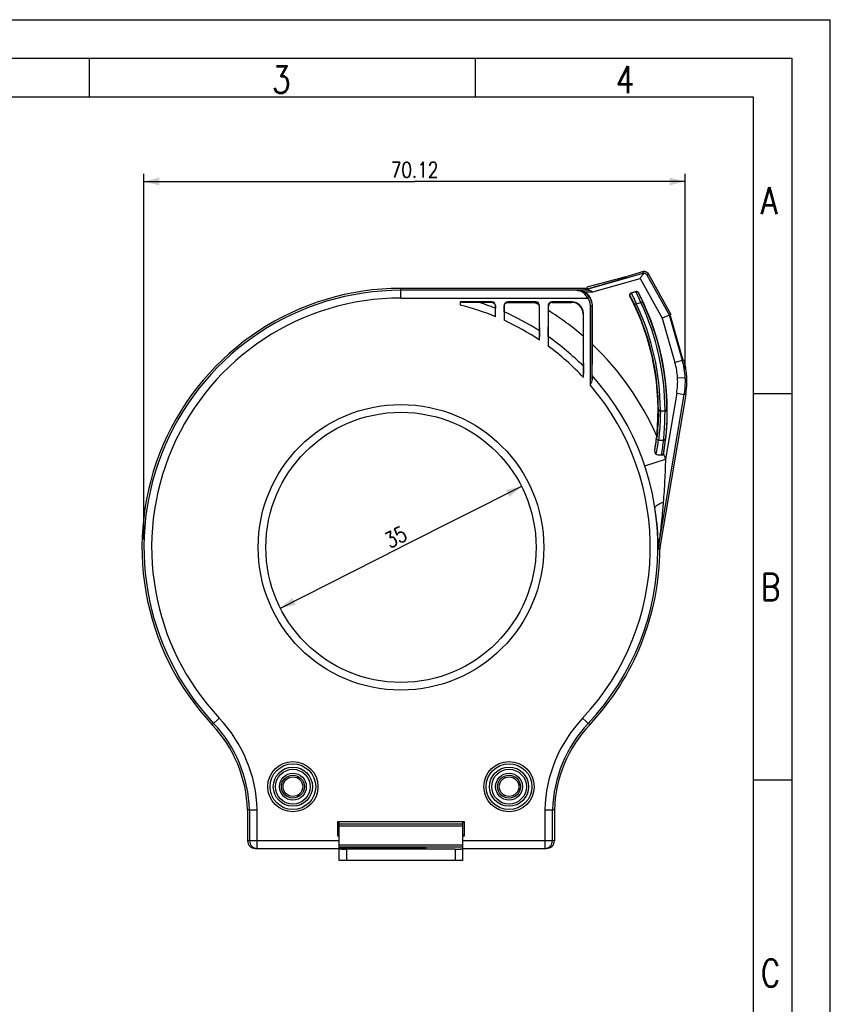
# Model space of a CAD drawing. Header units: millimetres. Extents: x 0 to 210, y 0 to 297.
# Tile 6 of 6: x 105 to 210, y 169 to 297. Entities that reach past the tile are written whole.
import ezdxf

# ---------------------------------------------------------------- set-up
doc = ezdxf.new("R2010")
doc.units = ezdxf.units.MM
doc.header["$LTSCALE"] = 19.36
doc.layers.get('0').update_dxf_attribs({"linetype": 'CONTINUOUS'})
doc.styles.get("Standard").update_dxf_attribs({"font": 'SIMPLEX.SHX', "width": 0.8})
doc.dimstyles.new('DIMSTYLE_1', dxfattribs={"dimtxt": 2, "dimasz": 2, "dimexe": 1, "dimexo": 1, "dimtad": 1, "dimdec": 0, "dimdsep": 46, "dimtxsty": 'Standard', "dimblk": '_FILLED', "dimblk1": '_FILLED', "dimblk2": '_FILLED', "dimcen": 0.09, "dimazin": 2, "dimtp": 0.01, "dimtm": 0.01, "dimtfac": 1, "dimtdec": 0, "dimtmove": 0, "dimatfit": 2, "dimldrblk": '_FILLED', "dimfxl": 0, "dimtolj": 1, "dimarcsym": 0})
doc.dimstyles.new('DIMSTYLE_2', dxfattribs={"dimtxt": 2, "dimasz": 2, "dimexe": 1, "dimexo": 1, "dimgap": 0.5, "dimtad": 1, "dimdsep": 46, "dimtxsty": 'Standard', "dimblk": '_FILLED', "dimblk1": '_FILLED', "dimblk2": '_FILLED', "dimcen": 0.09, "dimazin": 2, "dimtp": 0.01, "dimtm": 0.01, "dimtfac": 1, "dimtofl": 0, "dimtmove": 0, "dimatfit": 3, "dimldrblk": '_FILLED', "dimfxl": 0, "dimtolj": 1, "dimarcsym": 0})

# ---------------------------------------------------------------- blocks, each defined once
blk = doc.blocks.new('_FILLED')
at = {"color": 0, "linetype": 'ByBlock'}
blk.add_solid([(0, 0), (-1, 0.25), (-1, -0.25)], dxfattribs=at)
blk = doc.blocks.new('*D1')
at = {"color": 8}
for p in [(170, 236.54), (138.77, 220.77)]:
    blk.add_line(p, (154.39, 228.66), dxfattribs=at)
at = {"color": 8, "xscale": 2, "yscale": 2, "zscale": 2}
for p, rotation in [((170, 236.54), 26.7965742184), ((138.77, 220.77), 206.7965742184)]:
    blk.add_blockref('_FILLED', p, dxfattribs=dict(at, rotation=rotation))
at = {"color": 8, "insert": (153.26, 230.89), "char_height": 2, "width": 3.2, "attachment_point": 2, "rotation": 26.7966, "line_spacing_factor": 0.9}
blk.add_mtext('35', dxfattribs=at)
blk = doc.blocks.new('*D2')
at = {"color": 8}
for p, q in [((121.09, 229.66), (121.09, 277.05)), ((191.21, 251.67), (191.21, 277.05)), ((121.09, 276.05), (156.15, 276.05)), ((191.21, 276.05), (156.15, 276.05))]:
    blk.add_line(p, q, dxfattribs=at)
at = {"color": 8, "xscale": 2, "yscale": 2, "zscale": 2, "rotation": 180}
blk.add_blockref('_FILLED', (121.09, 276.05), dxfattribs=at)
at = {"color": 8, "xscale": 2, "yscale": 2, "zscale": 2}
blk.add_blockref('_FILLED', (191.21, 276.05), dxfattribs=at)
at = {"color": 8, "insert": (156.15, 278.55), "char_height": 2, "width": 8, "attachment_point": 2, "line_spacing_factor": 0.9}
blk.add_mtext('70.12', dxfattribs=at)

msp = doc.modelspace()

# ---------------------------------------------------------------- linework, layer by layer
at = {"color": 7}
for p, q in [((0, 297), (210, 297)), ((210, 0), (210, 297)), ((114, 292), (114, 287)), ((164, 292), (164, 287)), ((25, 287), (200, 287)), ((200, 287), (200, 10)), ((185.719, 264.118), (178.302, 261.991)), ((185.821, 264.365), (183.683, 263.752)), ((185.719, 264.118), (185.821, 264.365)), ((186.396, 264.127), (186.298, 263.89)), ((186.396, 264.127), (189.332, 258.83)), ((178.416, 262.104), (183.618, 263.595)), ((183.498, 263.703), (178.472, 262.372)), ((179.229, 261.737), (185.372, 263.498)), ((183.564, 263.58), (183.498, 263.703)), ((183.618, 263.595), (183.683, 263.752)), ((185.372, 263.498), (188.238, 258.327)), ((189.168, 258.712), (186.298, 263.89)), ((154.37, 260.948), (154.387, 261.947)), ((154.387, 261.947), (154.387, 262.201)), ((178.257, 262.201), (154.387, 262.201)), ((177.152, 261.947), (154.387, 261.947)), ((177.152, 261.947), (177.191, 261.987)), ((178.539, 261.987), (177.191, 261.987)), ((178.147, 261.737), (179.229, 261.737)), ((178.257, 262.201), (178.275, 262.186)), ((178.302, 261.991), (178.275, 262.186)), ((178.416, 262.104), (178.275, 262.186)), ((178.472, 262.372), (178.522, 262.134)), ((184.86, 261.782), (184.173, 261.585)), ((184.173, 261.585), (184.212, 261.568)), ((184.847, 261.75), (184.212, 261.568)), ((184.847, 261.75), (184.86, 261.782)), ((185.151, 261.657), (185.137, 261.626)), ((154.37, 260.948), (178.566, 260.948)), ((162.034, 260.435), (162.034, 260.029)), ((162.034, 260.435), (162.036, 260.434)), ((166.139, 260.435), (162.034, 260.435)), ((166.105, 260.401), (166.139, 260.435)), ((171.839, 260.435), (168.234, 260.435)), ((168.234, 260.435), (168.28, 260.389)), ((171.664, 260.383), (171.787, 260.383)), ((171.787, 260.383), (171.839, 260.435)), ((176.539, 260.435), (173.934, 260.435)), ((173.934, 260.435), (173.987, 260.383)), ((173.987, 260.383), (176.487, 260.383)), ((176.487, 260.383), (176.539, 260.435)), ((178.77, 261.092), (178.566, 260.948)), ((184.021, 261.228), (184.06, 261.212)), ((184.645, 260.09), (184.871, 260.197)), ((184.871, 260.197), (185.459, 260.366)), ((185.459, 260.366), (185.685, 260.473)), ((166.639, 259.935), (166.612, 259.908)), ((166.639, 258.533), (166.639, 259.935)), ((167.734, 259.935), (167.734, 258.06)), ((167.771, 259.898), (167.734, 259.935)), ((172.339, 259.935), (172.287, 259.883)), ((172.339, 255.497), (172.339, 259.935)), ((173.434, 259.935), (173.434, 254.732)), ((173.487, 259.883), (173.434, 259.935)), ((173.487, 259.32), (173.487, 259.883)), ((178.039, 258.935), (177.987, 258.883)), ((178.039, 250.64), (178.039, 258.935)), ((178.889, 259.935), (178.889, 249.689)), ((178.889, 259.935), (179.139, 259.935)), ((179.187, 259.983), (179.139, 259.935)), ((179.139, 250.403), (179.139, 259.935)), ((179.187, 254.925), (179.187, 259.983)), ((177.987, 258.883), (177.987, 256.008)), ((189.168, 258.712), (188.238, 258.327)), ((188.238, 258.327), (189.88, 252.599)), ((189.303, 258.768), (189.168, 258.712)), ((190.842, 252.875), (189.168, 258.712)), ((189.254, 258.666), (189.303, 258.768)), ((189.254, 258.666), (190.903, 252.916)), ((189.303, 258.768), (189.332, 258.83)), ((190.842, 252.875), (189.88, 252.599)), ((190.842, 252.875), (190.974, 252.882)), ((190.974, 252.882), (190.903, 252.916)), ((190.215, 250.618), (191.213, 250.674)), ((187.772, 228.917), (191.088, 248.445)), ((191.294, 248.456), (187.973, 228.899)), ((190.102, 248.612), (188.655, 240.091)), ((190.102, 248.612), (191.088, 248.445)), ((191.294, 248.456), (191.088, 248.445)), ((204.966, 248.538), (199.983, 248.538)), ((187.985, 246.406), (187.735, 246.406)), ((187.735, 246.406), (187.735, 246.347)), ((187.735, 246.347), (188.589, 246.347)), ((187.985, 246.347), (187.985, 246.406)), ((188.839, 246.406), (188.589, 246.406)), ((188.589, 246.406), (188.589, 246.347)), ((188.589, 246.347), (188.839, 246.346)), ((188.839, 246.346), (188.839, 246.406)), ((187.748, 242.551), (188.402, 242.551)), ((185.967, 239.194), (188.655, 240.091)), ((187.644, 240.657), (188.158, 240.657)), ((187.698, 229.514), (187.696, 229.569)), ((187.701, 229.461), (187.698, 229.541)), ((187.704, 229.356), (187.701, 229.461)), ((187.704, 229.347), (187.704, 229.356)), ((187.707, 229.245), (187.705, 229.298)), ((187.709, 229.302), (187.71, 229.319)), ((187.709, 229.284), (187.709, 229.302)), ((187.709, 229.26), (187.709, 229.284)), ((187.71, 229.228), (187.709, 229.26)), ((187.71, 229.358), (187.711, 229.369)), ((187.71, 229.347), (187.71, 229.358)), ((187.71, 229.336), (187.71, 229.347)), ((187.71, 229.319), (187.71, 229.336)), ((187.71, 229.191), (187.71, 229.228)), ((187.711, 229.153), (187.71, 229.191)), ((187.711, 229.39), (187.712, 229.401)), ((187.711, 229.38), (187.711, 229.39)), ((187.711, 229.369), (187.711, 229.38)), ((187.711, 229.127), (187.711, 229.153)), ((187.711, 229.124), (187.711, 229.127)), ((187.712, 229.411), (187.713, 229.421)), ((187.712, 229.401), (187.712, 229.411)), ((187.713, 229.421), (187.714, 229.431)), ((187.714, 229.441), (187.715, 229.451)), ((187.714, 229.431), (187.714, 229.441)), ((187.715, 229.451), (187.716, 229.46)), ((187.716, 229.46), (187.717, 229.47)), ((187.722, 228.627), (187.716, 228.887)), ((187.729, 228.676), (187.73, 228.689)), ((187.729, 228.667), (187.729, 228.676)), ((187.73, 228.703), (187.731, 228.719)), ((187.73, 228.689), (187.73, 228.703)), ((187.931, 228.419), (187.73, 228.435)), ((187.731, 228.719), (187.732, 228.735)), ((187.732, 228.735), (187.733, 228.75)), ((187.733, 228.75), (187.734, 228.766)), ((187.734, 228.766), (187.736, 228.781)), ((187.736, 228.781), (187.737, 228.796)), ((187.737, 228.796), (187.738, 228.811)), ((187.738, 228.811), (187.74, 228.826)), ((187.74, 228.826), (187.741, 228.841)), ((187.741, 228.841), (187.743, 228.854)), ((187.772, 228.917), (187.973, 228.899)), ((187.814, 229.29), (187.808, 229.244)), ((187.831, 229.419), (187.814, 229.29)), ((187.844, 229.527), (187.831, 229.419)), ((129.94, 205.686), (130.853, 206.544)), ((178.834, 205.686), (177.92, 206.544)), ((204.983, 198.5), (200, 198.5)), ((134.769, 194.66), (134.516, 194.656)), ((134.516, 194.656), (134.516, 190.656)), ((134.769, 194.66), (135.769, 194.675)), ((134.769, 194.66), (134.769, 190.656)), ((135.769, 189.656), (135.769, 194.675)), ((173.004, 194.675), (173.004, 189.656)), ((173.004, 194.675), (174.004, 194.66)), ((174.258, 194.656), (174.004, 194.66)), ((174.004, 190.656), (174.004, 194.66)), ((174.258, 194.656), (174.258, 190.656)), ((146.191, 193.151), (162.582, 193.151)), ((146.191, 193.151), (146.387, 192.956)), ((146.191, 191.26), (146.191, 193.151)), ((146.387, 188.098), (146.387, 193.034)), ((146.387, 192.851), (162.387, 192.851)), ((146.387, 192.593), (162.387, 192.593)), ((162.387, 192.956), (162.582, 193.151)), ((162.387, 188.098), (162.387, 193.034)), ((162.582, 193.151), (162.582, 191.26)), ((146.191, 191.26), (146.387, 191.456)), ((162.582, 191.26), (162.387, 191.456)), ((146.387, 190.656), (134.516, 190.656)), ((146.387, 191.26), (146.191, 191.26)), ((162.387, 190.068), (146.387, 190.068)), ((162.582, 191.26), (162.387, 191.26)), ((174.258, 190.656), (162.387, 190.656)), ((135.516, 189.656), (146.387, 189.656)), ((162.387, 189.811), (146.387, 189.811)), ((146.887, 189.759), (154.387, 189.759)), ((146.887, 189.646), (146.887, 189.759)), ((146.887, 189.646), (154.38, 189.646)), ((161.387, 189.58), (147.387, 189.58)), ((147.387, 188.08), (147.387, 189.58)), ((154.387, 189.759), (154.387, 189.646)), ((161.387, 189.58), (161.387, 188.08)), ((162.387, 189.656), (173.258, 189.656)), ((161.387, 188.08), (147.387, 188.08))]:
    msp.add_line(p, q, dxfattribs=at)
at = {"color": 8}
for p, q in [((20, 292), (205, 292)), ((205, 292), (205, 5))]:
    msp.add_line(p, q, dxfattribs=at)
at = {"color": 7}
for points in [[(187.717, 229.47), (187.718, 229.479), (187.719, 229.484), (187.719, 229.489), (187.72, 229.494), (187.72, 229.498), (187.721, 229.503), (187.721, 229.508), (187.722, 229.512), (187.723, 229.517), (187.723, 229.521), (187.724, 229.526), (187.725, 229.53), (187.726, 229.535), (187.726, 229.539), (187.727, 229.544), (187.728, 229.548), (187.729, 229.553), (187.73, 229.557), (187.73, 229.561), (187.731, 229.566), (187.732, 229.57), (187.733, 229.574), (187.734, 229.578), (187.735, 229.583), (187.736, 229.587), (187.737, 229.591), (187.738, 229.595), (187.739, 229.599)], [(187.739, 229.599), (187.74, 229.604), (187.741, 229.608), (187.743, 229.612), (187.744, 229.616), (187.745, 229.62), (187.746, 229.624), (187.747, 229.628), (187.749, 229.632), (187.75, 229.636), (187.751, 229.639), (187.752, 229.643), (187.754, 229.647), (187.755, 229.651), (187.756, 229.655), (187.758, 229.658), (187.759, 229.662), (187.761, 229.666), (187.762, 229.669), (187.763, 229.673), (187.765, 229.677), (187.766, 229.68), (187.768, 229.684), (187.769, 229.687), (187.771, 229.691), (187.772, 229.694), (187.774, 229.697), (187.776, 229.701), (187.777, 229.704), (187.779, 229.707), (187.78, 229.711), (187.782, 229.714), (187.783, 229.717), (187.785, 229.72), (187.787, 229.723), (187.788, 229.726), (187.79, 229.729), (187.791, 229.732), (187.793, 229.735), (187.795, 229.737), (187.796, 229.74), (187.798, 229.743), (187.799, 229.745), (187.801, 229.748), (187.803, 229.751), (187.804, 229.753), (187.805, 229.755), (187.807, 229.757), (187.808, 229.759)], [(187.743, 228.854), (187.744, 228.864), (187.744, 228.864)]]:
    msp.add_lwpolyline(points, dxfattribs=at)
for centre, radius in [((154.387, 228.656), 18.497), ((154.387, 228.656), 17.497), ((140.387, 197.656), 3.25), ((140.387, 197.656), 2.961), ((168.387, 197.656), 3.25), ((168.387, 197.656), 2.961), ((140.387, 197.656), 2.539), ((140.387, 197.656), 2.25), ((140.387, 197.656), 1.74), ((140.387, 197.656), 1.486), ((168.387, 197.656), 2.539), ((168.387, 197.656), 2.25), ((168.387, 197.656), 1.74), ((168.387, 197.656), 1.486), ((140.387, 197.656), 1.272), ((168.387, 197.656), 1.272)]:
    msp.add_circle(centre, radius, dxfattribs=at)
for centre, radius, start, end in [((185.845, 263.643), 0.491, 88.84624, 104.95501), ((185.959, 263.883), 0.502, 91.81348, 105.97132), ((185.959, 263.883), 0.501, 91.80272, 105.9856), ((185.845, 263.639), 0.496, 86.67693, 88.86128), ((185.959, 263.878), 0.506, 89.99906, 91.76134), ((185.959, 263.885), 0.499, 90.00048, 91.78809), ((154.387, 228.656), 33.545, 90, 223.21558), ((154.387, 228.656), 33.292, 90, 223.21558), ((184.242, 261.345), 0.25, 105.99377, 207.78877), ((184.929, 261.542), 0.25, 27.52765, 105.99975), ((155.887, 246.406), 33, 350.36512, 27.52739), ((154.387, 228.656), 32.292, 90.03043, 223.21558), ((216.95, 260.04), 54.916, 179.58937, 180.01159), ((154.387, 228.656), 33.292, 68.43757, 72.56464), ((167.385, 484.467), 224.07, 269.22697, 269.67277), ((168.234, 259.935), 0.5, 89.9964, 180.0036), ((171.752, 1138.676), 878.293, 269.773463, 269.994242), ((154.387, 228.656), 36.126, 60.35257, 61.42884), ((173.934, 259.935), 0.5, 89.9964, 180.0036), ((155.887, 246.406), 31.8, 353.98389, 27.78276), ((155.887, 246.406), 32.098, 0, 25.44661), ((155.887, 246.406), 32.702, 0, 25.2706), ((155.887, 246.406), 32.952, 0, 25.2706), ((154.387, 228.656), 32.292, 67.70192, 76.30059), ((102.64, 258.535), 63.999, 359.99818, 0.35308), ((154.387, 228.656), 33.292, 57.40289, 66.3315), ((171.782, 259.882), 0.505, 0.11191, 19.77886), ((154.387, 228.656), 36.126, 49.21187, 58.08229), ((155.887, 246.406), 31.848, 0, 25.44661), ((154.387, 228.656), 32.292, 56.22452, 65.58499), ((95.591, 255.506), 76.748, 359.99327, 0.30851), ((154.387, 228.656), 33.292, 44.76981, 55.06423), ((154.387, 228.656), 32.292, 42.90742, 53.85309), ((-139.84, 254.917), 319.026, 359.79142, 0.0014), ((154.387, 228.656), 36.126, 23.52037, 46.64784), ((181.228, 250.118), 9.001, 3.18348, 15.99853), ((181.221, 250.117), 10.008, 3.188, 15.9936), ((181.43, 250.129), 10.005, 10.49122, 15.72988), ((181.434, 250.13), 10.001, 5.24555, 10.48884), ((63.551, 250.65), 114.488, 359.99513, 0.23368), ((154.387, 228.656), 33.292, 316.78442, 41.93775), ((181.231, 250.119), 8.998, 350.36333, 3.1825), ((181.208, 250.12), 10.021, 350.37626, 359.99046), ((181.242, 250.12), 9.987, 359.99466, 3.18033), ((181.43, 250.13), 10.005, 0.00174, 5.24316), ((181.39, 250.13), 10.044, 358.93278, 0.0002), ((181.438, 250.13), 9.997, 358.92744, 359.99992), ((154.387, 228.656), 32.292, 316.78442, 40.64459), ((181.422, 250.131), 10.013, 350.36998, 358.92161), ((181.428, 250.131), 10.007, 350.36711, 358.92378), ((155.824, 246.872), 31.945, 349.69731, 352.56442), ((154.352, 246.568), 33.343, 352.3186, 353.98336), ((156.432, 246.617), 31.579, 349.22704, 352.60267), ((155.873, 245.783), 32.689, 350.97952, 354.32744), ((155.873, 245.941), 32.939, 351.16641, 354.32132), ((154.194, 246.589), 33.503, 350.67291, 352.31857), ((188.708, 244.516), 4.002, 251.75536, 254.58509), ((188.45, 426.645), 185.989, 269.75166, 269.96287), ((187.808, 240.986), 0.622, 343.9039, 350.38137), ((154.387, 228.656), 36.126, 18.4538, 19.66687), ((153.029, 228.286), 34.69, 2.11957, 9.0286), ((154.387, 228.656), 33.545, 316.78442, 359.59518), ((147.551, 228.052), 40.173, 1.93139, 2.08529), ((140.365, 227.81), 47.363, 1.8003, 1.93088), ((136.435, 227.725), 51.294, 1.29797, 1.69739), ((190.731, 228.415), 3.001, 175.5057, 179.61775), ((190.733, 228.415), 3.003, 171.39608, 175.50584), ((190.727, 228.416), 2.997, 170.36543, 171.39495), ((190.935, 228.397), 3.005, 176.52195, 179.59704), ((190.921, 228.398), 2.99, 173.43955, 176.51955), ((190.935, 228.396), 3.005, 170.36206, 173.43714), ((117.62, 194.11), 16.905, 1.84869, 43.21558), ((117.62, 194.11), 17.158, 1.83499, 43.21558), ((117.62, 194.11), 18.158, 1.78375, 43.21558), ((191.154, 194.11), 18.158, 136.78442, 178.21625), ((191.154, 194.11), 17.158, 136.78442, 178.16501), ((191.154, 194.11), 16.905, 136.78442, 178.15131), ((135.769, 190.656), 1, 179.99846, 269.99216), ((173.004, 190.656), 1, 270.00771, 0.0014)]:
    msp.add_arc(centre, radius, start, end, dxfattribs=at)
for centre, major_axis, ratio, start_param, end_param in [((177.186, 259.982), (-1.415, -1.415), 0.9996955, 2.3563468, 3.4260027), ((166.139, 259.935), (-0.354, -0.354), 0.9996955, 2.3563468, 3.9268385), ((171.787, 259.883), (-0.354, -0.354), 0.9996955, 2.7028004, 3.9268385), ((171.839, 259.935), (-0.354, -0.354), 0.9996955, 2.3563468, 3.9268385), ((173.987, 259.883), (-0.354, 0.354), 0.9996955, -0.7852459, 0.7852459), ((176.486, 258.882), (1.061, 1.061), 0.9996955, -0.7852459, 0.7852459), ((176.539, 258.935), (-1.061, -1.061), 0.9996955, 2.3563468, 3.9268385), ((197.029, 250.997), (19.388, -8.909), 0.0400046, -1.8700131, -1.8653294), ((135.516, 190.656), (-1, 0), 0.9998477, 6.2831853, 7.8539816), ((135.516, 190.656), (1, 0), 0.9998477, -3.1415927, -1.5707963), ((173.258, 190.656), (1, 0), 0.9998477, -1.5707963, 0)]:
    msp.add_ellipse(centre, major_axis=major_axis, ratio=ratio, start_param=start_param, end_param=end_param, dxfattribs=at)
for points, knots in [([(185.874, 264.134), (185.83, 264.098), (185.744, 264.008), (185.576, 263.796), (185.455, 263.619), (185.372, 263.498)], [0, 0, 0, 0, 0.2098929, 0.4561315, 1, 1, 1, 1]), ([(186.298, 263.89), (186.258, 263.958), (186.134, 264.084), (185.963, 264.132), (185.874, 264.134)], [0, 0, 0, 0, 0.4713558, 1, 1, 1, 1]), ([(177.152, 261.947), (177.299, 261.946), (177.598, 261.909), (178.034, 261.75), (178.442, 261.481), (178.67, 261.233), (178.77, 261.092)], [0, 0, 0, 0, 0.2331713, 0.472599, 0.727284, 1, 1, 1, 1]), ([(178.566, 260.948), (178.481, 261.106), (178.291, 261.388), (177.934, 261.708), (177.55, 261.9), (177.281, 261.945), (177.152, 261.947)], [0, 0, 0, 0, 0.2976802, 0.5567751, 0.785573, 1, 1, 1, 1]), ([(178.147, 261.737), (177.999, 261.818), (177.687, 261.943), (177.354, 261.986), (177.191, 261.987)], [0, 0, 0, 0, 0.5093874, 1, 1, 1, 1]), ([(178.539, 261.987), (178.513, 261.987), (178.474, 261.987), (178.424, 261.988), (178.389, 261.988), (178.362, 261.989), (178.342, 261.989), (178.329, 261.99), (178.319, 261.99), (178.31, 261.99), (178.306, 261.991), (178.302, 261.991), (178.302, 261.991)], [0, 0, 0, 0, 0.3319642, 0.4895405, 0.6383221, 0.7738833, 0.8344905, 0.888554, 0.9342476, 0.9694824, 0.9919381, 1, 1, 1, 1]), ([(178.539, 261.987), (178.599, 261.986), (178.718, 261.975), (178.957, 261.903), (179.12, 261.804), (179.229, 261.737)], [0, 0, 0, 0, 0.2385831, 0.481638, 1, 1, 1, 1]), ([(184.06, 261.212), (184.043, 261.244), (184.025, 261.318), (184.049, 261.427), (184.112, 261.52), (184.177, 261.558), (184.212, 261.568)], [0, 0, 0, 0, 0.2503369, 0.5, 0.7496631, 1, 1, 1, 1]), ([(184.212, 261.568), (184.213, 261.568), (184.215, 261.565), (184.22, 261.559), (184.225, 261.55), (184.236, 261.531), (184.253, 261.5), (184.278, 261.455), (184.307, 261.397), (184.341, 261.329), (184.38, 261.251), (184.44, 261.129), (184.524, 260.954), (184.633, 260.723), (184.749, 260.467), (184.83, 260.289), (184.871, 260.197)], [0, 0, 0, 0, 0.002405, 0.0071678, 0.0143285, 0.0238207, 0.0494949, 0.0837557, 0.1262067, 0.1763983, 0.233871, 0.2981797, 0.4455201, 0.6148415, 0.8019281, 1, 1, 1, 1]), ([(185.459, 260.366), (185.421, 260.452), (185.345, 260.622), (185.234, 260.874), (185.128, 261.111), (185.045, 261.293), (184.987, 261.423), (184.951, 261.504), (184.919, 261.575), (184.893, 261.633), (184.873, 261.68), (184.86, 261.711), (184.853, 261.73), (184.849, 261.74), (184.847, 261.746), (184.846, 261.749), (184.847, 261.75)], [0, 0, 0, 0, 0.1861126, 0.3701225, 0.5452095, 0.7001099, 0.7670431, 0.8261184, 0.8769737, 0.9193835, 0.9531378, 0.9779535, 0.9869238, 0.9935928, 0.9979594, 1, 1, 1, 1]), ([(185.137, 261.626), (185.111, 261.675), (185.021, 261.756), (184.9, 261.766), (184.847, 261.75)], [0, 0, 0, 0, 0.5, 1, 1, 1, 1]), ([(185.137, 261.626), (185.137, 261.623), (185.141, 261.613), (185.148, 261.595), (185.161, 261.565), (185.179, 261.526), (185.202, 261.477), (185.231, 261.418), (185.263, 261.351), (185.315, 261.245), (185.387, 261.095), (185.481, 260.901), (185.582, 260.691), (185.65, 260.547), (185.685, 260.473)], [0, 0, 0, 0, 0.006891, 0.0227598, 0.0477048, 0.0816391, 0.1243611, 0.175479, 0.2345188, 0.3008699, 0.4527342, 0.6241913, 0.8071112, 1, 1, 1, 1]), ([(162.036, 260.434), (162.251, 260.433), (162.573, 260.432), (163.001, 260.431), (163.318, 260.43), (163.577, 260.428), (163.781, 260.427), (163.928, 260.426), (164.067, 260.424), (164.176, 260.423), (164.254, 260.422), (164.302, 260.421), (164.337, 260.419), (164.355, 260.419), (164.362, 260.418)], [0, 0, 0, 0, 0.2778698, 0.4156167, 0.5518876, 0.6855818, 0.7507907, 0.8141988, 0.8747383, 0.9302553, 0.9547822, 0.9758005, 0.9916031, 1, 1, 1, 1]), ([(166.105, 260.401), (166.182, 260.401), (166.335, 260.364), (166.503, 260.227), (166.592, 260.064), (166.611, 259.956), (166.612, 259.908)], [0, 0, 0, 0, 0.2981277, 0.5816673, 0.8137788, 1, 1, 1, 1]), ([(167.771, 259.898), (167.772, 259.956), (167.796, 260.075), (167.896, 260.237), (168.064, 260.359), (168.206, 260.39), (168.28, 260.389)], [0, 0, 0, 0, 0.2219197, 0.4580227, 0.7168327, 1, 1, 1, 1]), ([(178.566, 260.948), (178.669, 260.801), (178.833, 260.475), (178.888, 260.114), (178.889, 259.935)], [0, 0, 0, 0, 0.5000278, 1, 1, 1, 1]), ([(178.77, 261.092), (178.888, 260.925), (179.074, 260.552), (179.139, 260.14), (179.139, 259.935)], [0, 0, 0, 0, 0.4999989, 1, 1, 1, 1]), ([(184.06, 261.212), (184.062, 261.21), (184.068, 261.201), (184.079, 261.185), (184.095, 261.157), (184.117, 261.12), (184.144, 261.073), (184.189, 260.992), (184.254, 260.87), (184.342, 260.702), (184.439, 260.512), (184.541, 260.306), (184.61, 260.163), (184.645, 260.09)], [0, 0, 0, 0, 0.0073473, 0.0236208, 0.0487602, 0.0827614, 0.125578, 0.1767794, 0.3022615, 0.4543658, 0.6251911, 0.8075301, 1, 1, 1, 1]), ([(166.612, 259.908), (166.613, 259.88), (166.615, 259.783), (166.619, 259.686), (166.622, 259.618)], [0, 0, 0, 0, 0.2893569, 1, 1, 1, 1]), ([(166.638, 258.929), (166.638, 258.975), (166.637, 259.065), (166.635, 259.193), (166.634, 259.308), (166.632, 259.409), (166.63, 259.491), (166.628, 259.548), (166.626, 259.582), (166.625, 259.599), (166.623, 259.61), (166.623, 259.616), (166.622, 259.618)], [0, 0, 0, 0, 0.20127, 0.3887017, 0.5579587, 0.7050983, 0.8261731, 0.9175054, 0.951052, 0.9760816, 0.9924239, 1, 1, 1, 1]), ([(167.751, 259.147), (167.751, 259.147), (167.75, 259.144), (167.749, 259.139), (167.749, 259.132), (167.747, 259.116), (167.746, 259.09), (167.744, 259.051), (167.743, 259.002), (167.741, 258.944), (167.74, 258.878), (167.738, 258.777), (167.737, 258.636), (167.735, 258.454), (167.734, 258.26), (167.734, 258.127), (167.734, 258.06)], [0, 0, 0, 0, 0.0020114, 0.0065203, 0.0135637, 0.0231222, 0.0496667, 0.0857858, 0.1308523, 0.1842023, 0.2451008, 0.3127228, 0.4648254, 0.6340092, 0.8143274, 1, 1, 1, 1]), ([(167.751, 259.147), (167.756, 259.25), (167.764, 259.501), (167.769, 259.751), (167.771, 259.898)], [0, 0, 0, 0, 0.4134417, 1, 1, 1, 1]), ([(172.287, 259.883), (172.287, 259.557), (172.289, 258.931), (172.295, 258.049), (172.305, 257.314), (172.315, 256.881), (172.322, 256.703)], [0, 0, 0, 0, 0.3068802, 0.5914065, 0.8317038, 1, 1, 1, 1]), ([(173.451, 255.948), (173.459, 256.136), (173.469, 256.596), (173.479, 257.378), (173.485, 258.313), (173.487, 258.977), (173.487, 259.32)], [0, 0, 0, 0, 0.1674256, 0.4096728, 0.6949873, 1, 1, 1, 1]), ([(172.322, 256.703), (172.323, 256.701), (172.323, 256.694), (172.325, 256.681), (172.326, 256.659), (172.328, 256.618), (172.33, 256.55), (172.332, 256.453), (172.334, 256.338), (172.336, 256.208), (172.337, 256.067), (172.338, 255.97), (172.338, 255.92)], [0, 0, 0, 0, 0.0083843, 0.0262944, 0.0534473, 0.0894981, 0.1861612, 0.3112319, 0.4597013, 0.6269063, 0.8083878, 1, 1, 1, 1]), ([(173.451, 255.948), (173.451, 255.948), (173.45, 255.944), (173.449, 255.939), (173.449, 255.929), (173.447, 255.91), (173.446, 255.878), (173.444, 255.83), (173.443, 255.772), (173.441, 255.703), (173.44, 255.627), (173.438, 255.511), (173.437, 255.354), (173.435, 255.155), (173.434, 254.946), (173.434, 254.803), (173.434, 254.732)], [0, 0, 0, 0, 0.0020431, 0.0069308, 0.0146731, 0.025225, 0.054522, 0.094013, 0.14259, 0.1991418, 0.262591, 0.3318723, 0.4842086, 0.6496093, 0.8229451, 1, 1, 1, 1]), ([(177.987, 256.008), (177.987, 255.627), (177.988, 254.884), (177.994, 253.82), (178.004, 252.899), (178.014, 252.34), (178.022, 252.102)], [0, 0, 0, 0, 0.2924252, 0.5707597, 0.8171631, 1, 1, 1, 1]), ([(179.151, 250.905), (179.157, 251.078), (179.165, 251.483), (179.178, 252.433), (179.183, 253.21), (179.185, 253.756)], [0, 0, 0, 0, 0.1822946, 0.4254452, 1, 1, 1, 1]), ([(178.022, 252.102), (178.023, 252.099), (178.024, 252.088), (178.025, 252.068), (178.027, 252.037), (178.028, 251.997), (178.029, 251.948), (178.031, 251.87), (178.033, 251.759), (178.035, 251.614), (178.037, 251.398), (178.038, 251.231), (178.038, 251.117)], [0, 0, 0, 0, 0.0099469, 0.0311559, 0.0628722, 0.1041538, 0.1538267, 0.2107015, 0.3420466, 0.4911436, 0.6528847, 1, 1, 1, 1]), ([(179.139, 250.403), (179.137, 250.282), (179.07, 250.03), (178.95, 249.807), (178.889, 249.689)], [0, 0, 0, 0, 0.4769065, 1, 1, 1, 1]), ([(179.151, 250.905), (179.15, 250.905), (179.151, 250.9), (179.149, 250.893), (179.148, 250.88), (179.147, 250.862), (179.146, 250.84), (179.145, 250.804), (179.144, 250.749), (179.142, 250.675), (179.141, 250.591), (179.14, 250.499), (179.139, 250.435), (179.139, 250.403)], [0, 0, 0, 0, 0.0062381, 0.0222916, 0.0479746, 0.0829587, 0.1267142, 0.1785362, 0.3035344, 0.4526459, 0.6210832, 0.8046494, 1, 1, 1, 1]), ([(187.735, 246.347), (187.734, 245.707), (187.689, 244.501), (187.573, 243.3), (187.5, 242.738)], [0, 0, 0, 0, 0.5305922, 1, 1, 1, 1]), ([(187.985, 246.347), (187.983, 245.674), (187.939, 244.406), (187.825, 243.142), (187.748, 242.551)], [0, 0, 0, 0, 0.5302166, 1, 1, 1, 1]), ([(188.402, 242.551), (188.43, 242.832), (188.479, 243.425), (188.539, 244.356), (188.578, 245.34), (188.588, 246.012), (188.589, 246.347)], [0, 0, 0, 0, 0.2226971, 0.4696806, 0.7357522, 1, 1, 1, 1]), ([(188.839, 246.346), (188.837, 245.698), (188.8, 244.474), (188.707, 243.254), (188.65, 242.681)], [0, 0, 0, 0, 0.5300275, 1, 1, 1, 1]), ([(187.5, 242.738), (187.496, 242.691), (187.556, 242.617), (187.652, 242.567), (187.716, 242.553), (187.748, 242.551)], [0, 0, 0, 0, 0.4271786, 0.704893, 1, 1, 1, 1]), ([(188.65, 242.681), (188.645, 242.64), (188.597, 242.592), (188.532, 242.566), (188.475, 242.553), (188.431, 242.55), (188.402, 242.551)], [0, 0, 0, 0, 0.422284, 0.5601483, 0.7064964, 1, 1, 1, 1]), ([(187.254, 241.159), (187.247, 241.116), (187.247, 241.028), (187.278, 240.9), (187.341, 240.783), (187.414, 240.729), (187.455, 240.715)], [0, 0, 0, 0, 0.2501167, 0.5020701, 0.7534657, 1, 1, 1, 1]), ([(188.329, 240.656), (188.318, 240.656), (188.261, 240.657), (188.204, 240.657), (188.158, 240.657)], [0, 0, 0, 0, 0.1915011, 1, 1, 1, 1]), ([(188.655, 240.091), (188.639, 239.634), (188.604, 238.703), (188.543, 237.308), (188.465, 235.904), (188.396, 234.974), (188.358, 234.509)], [0, 0, 0, 0, 0.2455201, 0.4998227, 0.7493637, 1, 1, 1, 1]), ([(187.289, 233.73), (187.287, 233.76), (187.298, 233.827), (187.353, 233.923), (187.443, 234.02), (187.566, 234.12), (187.721, 234.22), (187.984, 234.361), (188.202, 234.451), (188.358, 234.509)], [0, 0, 0, 0, 0.0655859, 0.1432049, 0.2381425, 0.3523658, 0.4862377, 0.639366, 1, 1, 1, 1]), ([(188.358, 234.509), (188.33, 234.182), (188.283, 233.626), (188.181, 232.565), (188.08, 231.575), (187.976, 230.642), (187.922, 230.17), (187.893, 229.935), (187.884, 229.851), (187.87, 229.724), (187.855, 229.614), (187.844, 229.527)], [0, 0, 0, 0, 0.1961149, 0.3345177, 0.6386173, 0.7920814, 0.8967412, 0.9230778, 0.9338415, 0.9473482, 1, 1, 1, 1]), ([(187.73, 228.435), (187.73, 228.435), (187.729, 228.437), (187.729, 228.439), (187.728, 228.444), (187.727, 228.454), (187.726, 228.47), (187.725, 228.494), (187.724, 228.522), (187.723, 228.567), (187.722, 228.603), (187.722, 228.627)], [0, 0, 0, 0, 0.0058958, 0.0214982, 0.0467614, 0.0811849, 0.1752793, 0.2992219, 0.4483909, 0.6181495, 1, 1, 1, 1]), ([(187.781, 229.016), (187.78, 229.004), (187.777, 228.981), (187.774, 228.952), (187.773, 228.931), (187.772, 228.921), (187.772, 228.917)], [0, 0, 0, 0, 0.3819195, 0.6836716, 0.8935306, 1, 1, 1, 1]), ([(187.808, 229.244), (187.806, 229.223), (187.796, 229.147), (187.787, 229.071), (187.781, 229.016)], [0, 0, 0, 0, 0.2796382, 1, 1, 1, 1]), ([(146.387, 189.768), (146.387, 189.768), (146.388, 189.767), (146.389, 189.767), (146.393, 189.767), (146.399, 189.766), (146.41, 189.765), (146.426, 189.764), (146.447, 189.764), (146.472, 189.763), (146.501, 189.762), (146.547, 189.761), (146.612, 189.76), (146.698, 189.76), (146.79, 189.759), (146.854, 189.759), (146.887, 189.759)], [0, 0, 0, 0, 0.0014796, 0.0051935, 0.0112586, 0.0196816, 0.0435637, 0.0766513, 0.1186006, 0.1690408, 0.2274791, 0.293344, 0.4448068, 0.617545, 0.8051038, 1, 1, 1, 1]), ([(146.887, 189.646), (146.854, 189.646), (146.79, 189.646), (146.698, 189.645), (146.612, 189.644), (146.547, 189.643), (146.501, 189.643), (146.472, 189.642), (146.447, 189.641), (146.426, 189.64), (146.41, 189.64), (146.399, 189.639), (146.393, 189.638), (146.389, 189.638), (146.388, 189.638), (146.387, 189.637), (146.387, 189.637)], [0, 0, 0, 0, 0.1948961, 0.3824549, 0.5551932, 0.7066559, 0.7725209, 0.8309592, 0.8813994, 0.9233487, 0.9564363, 0.9803184, 0.9887414, 0.9948065, 0.9985204, 1, 1, 1, 1]), ([(146.387, 189.598), (146.387, 189.597), (146.389, 189.597), (146.392, 189.596), (146.398, 189.595), (146.407, 189.594), (146.417, 189.593), (146.436, 189.592), (146.466, 189.591), (146.508, 189.589), (146.558, 189.588), (146.616, 189.587), (146.682, 189.585), (146.754, 189.584), (146.862, 189.583), (147.009, 189.581), (147.194, 189.58), (147.322, 189.58), (147.387, 189.58)], [0, 0, 0, 0, 0.0014788, 0.0051899, 0.0112529, 0.0196768, 0.0304553, 0.0435672, 0.076644, 0.118601, 0.1690433, 0.2274736, 0.2933483, 0.3660183, 0.4448021, 0.6175627, 0.8050595, 1, 1, 1, 1]), ([(154.38, 189.646), (154.592, 189.646), (155.007, 189.646), (155.518, 189.649), (155.91, 189.652), (156.183, 189.655), (156.439, 189.658), (156.675, 189.662), (156.889, 189.666), (157.079, 189.67), (157.243, 189.675), (157.362, 189.679), (157.444, 189.683), (157.494, 189.686), (157.536, 189.688), (157.571, 189.691), (157.599, 189.694), (157.618, 189.696), (157.63, 189.699), (157.635, 189.701), (157.637, 189.702), (157.637, 189.702)], [0, 0, 0, 0, 0.1948436, 0.3822521, 0.4708993, 0.5550252, 0.6338102, 0.7064973, 0.7723873, 0.8308421, 0.8813021, 0.9232769, 0.9409559, 0.9563726, 0.9694863, 0.9802689, 0.9887019, 0.9947708, 0.9984789, 0.9994772, 1, 1, 1, 1]), ([(157.637, 189.702), (157.637, 189.703), (157.635, 189.704), (157.63, 189.706), (157.618, 189.709), (157.599, 189.711), (157.572, 189.714), (157.537, 189.716), (157.494, 189.719), (157.444, 189.722), (157.363, 189.725), (157.244, 189.73), (157.08, 189.734), (156.891, 189.739), (156.677, 189.743), (156.442, 189.746), (156.186, 189.75), (155.914, 189.753), (155.523, 189.756), (155.013, 189.758), (154.598, 189.759), (154.387, 189.759)], [0, 0, 0, 0, 0.000523, 0.0015209, 0.0052272, 0.011293, 0.0197212, 0.030498, 0.0436048, 0.0590136, 0.0766835, 0.1186383, 0.1690762, 0.2275086, 0.2933775, 0.3660469, 0.4448192, 0.5289399, 0.6175913, 0.805046, 1, 1, 1, 1]), ([(161.387, 189.58), (161.452, 189.58), (161.579, 189.58), (161.764, 189.581), (161.911, 189.583), (162.019, 189.584), (162.091, 189.585), (162.157, 189.587), (162.215, 189.588), (162.266, 189.589), (162.308, 189.591), (162.337, 189.592), (162.356, 189.593), (162.367, 189.594), (162.375, 189.595), (162.381, 189.596), (162.384, 189.597), (162.387, 189.597), (162.387, 189.598)], [0, 0, 0, 0, 0.1949405, 0.3824373, 0.5551979, 0.6339817, 0.7066517, 0.7725264, 0.8309567, 0.881399, 0.923356, 0.9564328, 0.9695447, 0.9803232, 0.9887471, 0.9948101, 0.9985212, 1, 1, 1, 1]), ([(147.387, 188.08), (147.322, 188.08), (147.194, 188.081), (147.009, 188.082), (146.862, 188.083), (146.754, 188.084), (146.682, 188.086), (146.616, 188.087), (146.558, 188.088), (146.508, 188.09), (146.466, 188.091), (146.436, 188.092), (146.417, 188.094), (146.407, 188.094), (146.398, 188.095), (146.392, 188.096), (146.389, 188.097), (146.387, 188.097), (146.387, 188.098)], [0, 0, 0, 0, 0.1949405, 0.3824373, 0.5551979, 0.6339817, 0.7066517, 0.7725264, 0.8309567, 0.881399, 0.923356, 0.9564328, 0.9695447, 0.9803232, 0.9887471, 0.9948101, 0.9985212, 1, 1, 1, 1]), ([(162.387, 188.098), (162.387, 188.097), (162.384, 188.097), (162.381, 188.096), (162.375, 188.095), (162.367, 188.094), (162.356, 188.094), (162.337, 188.092), (162.308, 188.091), (162.266, 188.09), (162.215, 188.088), (162.157, 188.087), (162.091, 188.086), (162.019, 188.084), (161.911, 188.083), (161.764, 188.082), (161.579, 188.081), (161.452, 188.08), (161.387, 188.08)], [0, 0, 0, 0, 0.0014788, 0.0051899, 0.0112529, 0.0196768, 0.0304553, 0.0435672, 0.076644, 0.118601, 0.1690433, 0.2274736, 0.2933483, 0.3660183, 0.4448021, 0.6175627, 0.8050595, 1, 1, 1, 1])]:
    msp.add_open_spline(points, degree=3, knots=knots, dxfattribs=at)
for points in [[(185.959, 264.385), (186.018, 264.385), (186.077, 264.374), (186.133, 264.353)], [(185.959, 264.385), (186.018, 264.385), (186.077, 264.374), (186.133, 264.353)], [(186.133, 264.353), (186.188, 264.333), (186.24, 264.302), (186.285, 264.264)], [(186.133, 264.353), (186.188, 264.333), (186.24, 264.302), (186.285, 264.264)], [(186.285, 264.264), (186.329, 264.225), (186.368, 264.178), (186.396, 264.127)], [(186.285, 264.264), (186.329, 264.225), (186.368, 264.178), (186.396, 264.127)], [(188.329, 240.656), (188.365, 240.702), (188.389, 240.758), (188.406, 240.814)]]:
    msp.add_open_spline(points, degree=3, dxfattribs=at)

# ---------------------------------------------------------------- texts
at = {"color": 8, "char_height": 3.5, "width": 2.8, "attachment_point": 1, "line_spacing_factor": 0.9}
for s, insert in [('3', (137.681, 291)), ('4', (182.201, 291)), ('A', (200.983, 275.292)), ('B', (201, 225.254)), ('C', (201, 175.254))]:
    msp.add_mtext(s, dxfattribs=dict(at, insert=insert))

# ---------------------------------------------------------------- dimensions: what is measured, and where the dimension line sits
at = {"color": 8}
dim = msp.add_linear_dim(base=(191.213, 276.05), p1=(121.095, 228.656), p2=(191.213, 250.674), dimstyle='DIMSTYLE_2', dxfattribs=at)
dim.commit()
dim.dimension.update_dxf_attribs({"geometry": '*D2', "text_midpoint": (156.154, 276.05), "dimtype": 160})
dim = msp.add_diameter_dim_2p(p1=(138.768, 220.767), p2=(170.005, 236.544), dimstyle='DIMSTYLE_1', override={"dimpost": '<>'}, dxfattribs=at)
dim.commit()
dim.dimension.update_dxf_attribs({"geometry": '*D1', "text_midpoint": (153.755, 230.017), "dimtype": 163})

doc.saveas('drawing.dxf')
